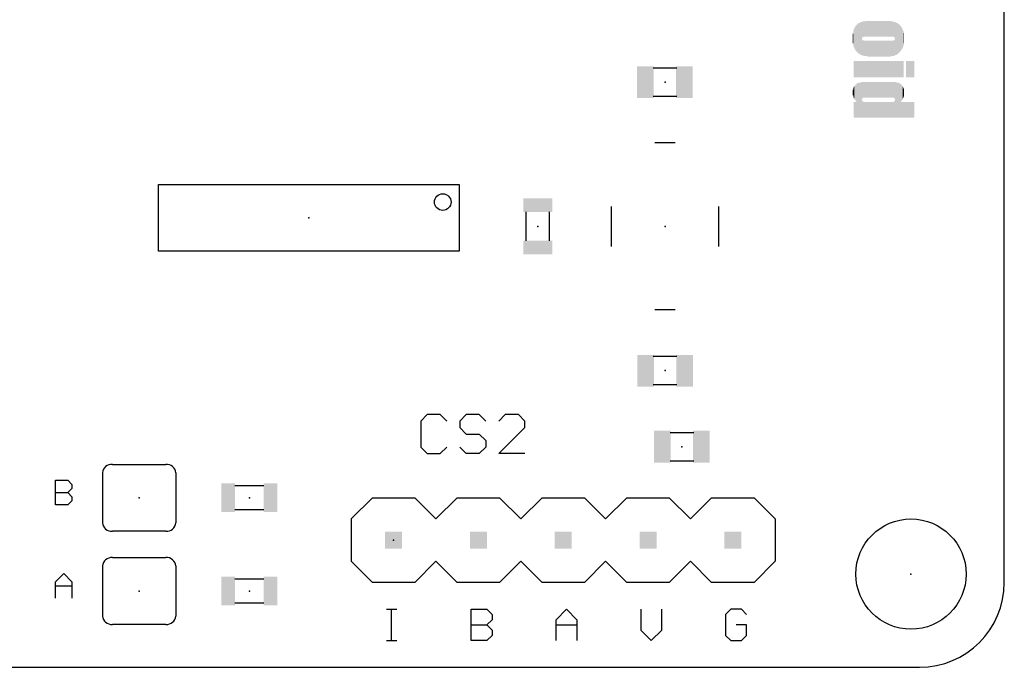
# Model space of a CAD drawing. Extents: x 0 to 2.31, y 0 to 1.49.
# Tile 2 of 6: x 1.15 to 2.31, y 0 to 0.76. Entities that reach past the tile are written whole.
import ezdxf

# ---------------------------------------------------------------- set-up
doc = ezdxf.new("R2010")
doc.units = 0
for name, color, linetype in [('20', 53, 'CONTINUOUS'), ('21', 7, 'CONTINUOUS'), ('23', 53, 'CONTINUOUS'), ('51', 53, 'CONTINUOUS')]:
    doc.layers.add(name, color=color, linetype=linetype)

# ---------------------------------------------------------------- blocks, each defined once
blk = doc.blocks.new('RECT')
blk.add_solid([(-0.5, -0.5), (0.5, -0.5), (-0.5, 0.5), (0.5, 0.5)])

msp = doc.modelspace()

# ---------------------------------------------------------------- linework, layer by layer
at = {"layer": '20'}
for p, q in [((2.31, 0.1), (2.31, 1.39)), ((0.1, 0), (2.21, 0))]:
    msp.add_line(p, q, dxfattribs=at)
msp.add_circle((2.2, 0.11), 0.065, dxfattribs=at)
msp.add_arc((2.21, 0.1), 0.1, 270, 0, dxfattribs=at)
at = {"layer": '21'}
for p, q in [((1.921811, 0.618425), (1.898189, 0.618425)), ((1.847008, 0.496378), (1.847008, 0.543622)), ((1.972992, 0.543622), (1.972992, 0.496378)), ((1.921811, 0.421575), (1.898189, 0.421575)), ((1.258504, 0.23937), (1.321496, 0.23937)), ((1.246693, 0.229528), (1.246693, 0.170472)), ((1.333307, 0.229528), (1.333307, 0.170472)), ((1.1915, 0.1915), (1.1915, 0.220525)), ((1.1915, 0.220525), (1.206012, 0.220525)), ((1.206012, 0.220525), (1.21085, 0.215687)), ((1.21085, 0.21085), (1.206012, 0.206012)), ((1.21085, 0.215687), (1.21085, 0.21085)), ((1.1915, 0.206012), (1.206012, 0.206012)), ((1.206012, 0.206012), (1.21085, 0.201175)), ((1.21085, 0.201175), (1.21085, 0.196337)), ((1.565, 0.2), (1.54, 0.175)), ((1.565, 0.2), (1.615, 0.2)), ((1.615, 0.2), (1.64, 0.175)), ((1.64, 0.175), (1.665, 0.2)), ((1.665, 0.2), (1.715, 0.2)), ((1.715, 0.2), (1.74, 0.175)), ((1.74, 0.175), (1.765, 0.2)), ((1.765, 0.2), (1.815, 0.2)), ((1.815, 0.2), (1.84, 0.175)), ((1.865, 0.2), (1.84, 0.175)), ((1.865, 0.2), (1.915, 0.2)), ((1.915, 0.2), (1.94, 0.175)), ((1.94, 0.175), (1.965, 0.2)), ((1.965, 0.2), (2.015, 0.2)), ((2.015, 0.2), (2.04, 0.175)), ((1.206012, 0.1915), (1.1915, 0.1915)), ((1.21085, 0.196337), (1.206012, 0.1915)), ((1.54, 0.175), (1.54, 0.125)), ((2.04, 0.175), (2.04, 0.125)), ((1.321496, 0.16063), (1.258504, 0.16063)), ((1.258504, 0.12937), (1.321496, 0.12937)), ((1.246693, 0.119528), (1.246693, 0.060472)), ((1.333307, 0.119528), (1.333307, 0.060472)), ((1.54, 0.125), (1.565, 0.1)), ((1.64, 0.125), (1.615, 0.1)), ((1.665, 0.1), (1.64, 0.125)), ((1.74, 0.125), (1.715, 0.1)), ((1.765, 0.1), (1.74, 0.125)), ((1.84, 0.125), (1.815, 0.1)), ((1.84, 0.125), (1.865, 0.1)), ((1.94, 0.125), (1.915, 0.1)), ((1.965, 0.1), (1.94, 0.125)), ((2.04, 0.125), (2.015, 0.1)), ((1.1915, 0.10085), (1.201175, 0.110525)), ((1.201175, 0.110525), (1.21085, 0.10085)), ((1.1915, 0.0815), (1.1915, 0.10085)), ((1.1915, 0.096012), (1.21085, 0.096012)), ((1.21085, 0.10085), (1.21085, 0.0815)), ((1.615, 0.1), (1.565, 0.1)), ((1.715, 0.1), (1.665, 0.1)), ((1.815, 0.1), (1.765, 0.1)), ((1.915, 0.1), (1.865, 0.1)), ((2.015, 0.1), (1.965, 0.1)), ((1.5815, 0.068532), (1.593844, 0.068532)), ((1.587672, 0.0315), (1.587672, 0.068532)), ((1.6815, 0.0315), (1.6815, 0.068532)), ((1.6815, 0.068532), (1.700016, 0.068532)), ((1.700016, 0.068532), (1.706188, 0.06236)), ((1.706188, 0.06236), (1.706188, 0.056188)), ((1.7815, 0.056188), (1.793844, 0.068532)), ((1.793844, 0.068532), (1.806188, 0.056188)), ((1.8815, 0.068532), (1.8815, 0.043844)), ((1.906188, 0.043844), (1.906188, 0.068532)), ((1.987672, 0.068532), (1.9815, 0.06236)), ((1.9815, 0.06236), (1.9815, 0.037672)), ((2.000016, 0.068532), (1.987672, 0.068532)), ((2.006188, 0.06236), (2.000016, 0.068532)), ((1.321496, 0.05063), (1.258504, 0.05063)), ((1.6815, 0.050016), (1.700016, 0.050016)), ((1.706188, 0.056188), (1.700016, 0.050016)), ((1.700016, 0.050016), (1.706188, 0.043844)), ((1.7815, 0.0315), (1.7815, 0.056188)), ((1.7815, 0.050016), (1.806188, 0.050016)), ((1.806188, 0.056188), (1.806188, 0.0315)), ((2.006188, 0.050016), (1.993844, 0.050016)), ((2.006188, 0.037672), (2.006188, 0.050016)), ((1.706188, 0.037672), (1.700016, 0.0315)), ((1.706188, 0.043844), (1.706188, 0.037672)), ((1.8815, 0.043844), (1.893844, 0.0315)), ((1.893844, 0.0315), (1.906188, 0.043844)), ((1.9815, 0.037672), (1.987672, 0.0315)), ((2.000016, 0.0315), (2.006188, 0.037672)), ((1.5815, 0.0315), (1.593844, 0.0315)), ((1.700016, 0.0315), (1.6815, 0.0315)), ((1.987672, 0.0315), (2.000016, 0.0315))]:
    msp.add_line(p, q, dxfattribs=at)
msp.add_circle((1.647972, 0.548701), 0.009843, dxfattribs=at)
for centre, radius, start, end in [((1.25752, 0.228543), 0.010871, 84.805571, 174.805571), ((1.32249, 0.228555), 0.010861, 5.137076, 95.251782), ((1.25752, 0.171457), 0.010871, 185.194429, 275.194429), ((1.32248, 0.171457), 0.010871, 264.805571, 354.805571), ((1.25752, 0.118543), 0.010871, 84.805571, 174.805571), ((1.32249, 0.118555), 0.010861, 5.137076, 95.251782), ((1.25752, 0.061457), 0.010871, 185.194429, 275.194429), ((1.32248, 0.061457), 0.010871, 264.805571, 354.805571)]:
    msp.add_arc(centre, radius, start, end, dxfattribs=at)
at = {"layer": '23'}
for p in [(1.91, 0.69), (1.49, 0.53), (1.76, 0.52), (1.91, 0.52), (1.91, 0.35), (1.93, 0.26), (1.29, 0.2), (1.42, 0.2), (1.59, 0.15), (2.2, 0.11), (1.29, 0.09), (1.42, 0.09)]:
    msp.add_point(p, dxfattribs=at)
at = {"layer": '51'}
for p, q in [((1.895984, 0.707008), (1.924016, 0.707008)), ((1.895984, 0.673504), (1.924016, 0.673504)), ((1.312835, 0.56937), (1.667165, 0.56937)), ((1.312835, 0.49063), (1.312835, 0.56937)), ((1.667165, 0.56937), (1.667165, 0.49063)), ((1.745984, 0.537008), (1.745984, 0.502992)), ((1.774016, 0.502992), (1.774016, 0.537008)), ((1.667165, 0.49063), (1.312835, 0.49063)), ((1.924016, 0.366496), (1.895984, 0.366496)), ((1.924016, 0.332992), (1.895984, 0.332992)), ((1.629673, 0.298039), (1.622, 0.290366)), ((1.622, 0.290366), (1.622, 0.259673)), ((1.64502, 0.298039), (1.629673, 0.298039)), ((1.652693, 0.290366), (1.64502, 0.298039)), ((1.675712, 0.298039), (1.668039, 0.290366)), ((1.668039, 0.290366), (1.668039, 0.282693)), ((1.691059, 0.298039), (1.675712, 0.298039)), ((1.698732, 0.290366), (1.691059, 0.298039)), ((1.721752, 0.298039), (1.714078, 0.290366)), ((1.737098, 0.298039), (1.721752, 0.298039)), ((1.744771, 0.290366), (1.737098, 0.298039)), ((1.744771, 0.282693), (1.744771, 0.290366)), ((1.668039, 0.282693), (1.675712, 0.27502)), ((1.714078, 0.252), (1.744771, 0.282693)), ((1.675712, 0.27502), (1.691059, 0.27502)), ((1.691059, 0.27502), (1.698732, 0.267346)), ((1.698732, 0.267346), (1.698732, 0.259673)), ((1.915984, 0.277008), (1.944016, 0.277008)), ((1.622, 0.259673), (1.629673, 0.252)), ((1.64502, 0.252), (1.652693, 0.259673)), ((1.675712, 0.252), (1.668039, 0.259673)), ((1.698732, 0.259673), (1.691059, 0.252)), ((1.629673, 0.252), (1.64502, 0.252)), ((1.691059, 0.252), (1.675712, 0.252)), ((1.744771, 0.252), (1.714078, 0.252)), ((1.915984, 0.243504), (1.944016, 0.243504)), ((1.437008, 0.214016), (1.402992, 0.214016)), ((1.402992, 0.185984), (1.437008, 0.185984)), ((1.437008, 0.104016), (1.402992, 0.104016)), ((1.402992, 0.075984), (1.437008, 0.075984))]:
    msp.add_line(p, q, dxfattribs=at)

# ---------------------------------------------------------------- block references
at = {"layer": '21', "yscale": 0.0006, "rotation": 270}
for p, xscale in [((2.134, 0.7419), 0.0264), ((2.1346, 0.7419), 0.0288), ((2.1352, 0.7419), 0.03), ((2.1358, 0.7419), 0.0312), ((2.1364, 0.7419), 0.0324), ((2.137, 0.7419), 0.0336), ((2.1376, 0.7419), 0.0348), ((2.1382, 0.7416), 0.0354), ((2.1388, 0.7419), 0.036), ((2.1394, 0.7416), 0.0366), ((2.14, 0.7416), 0.0378), ((2.1406, 0.7416), 0.0378), ((2.1412, 0.7416), 0.039), ((2.1418, 0.7416), 0.039), ((2.1424, 0.7518), 0.0186), ((2.143, 0.7524), 0.0186), ((2.1436, 0.7524), 0.0186), ((2.1442, 0.7527), 0.018), ((2.1448, 0.7527), 0.018), ((2.1454, 0.7527), 0.018), ((2.146, 0.7527), 0.018), ((2.1466, 0.753), 0.0186), ((2.1472, 0.753), 0.0186), ((2.1478, 0.753), 0.0186), ((2.1484, 0.753), 0.0186), ((2.149, 0.753), 0.0186), ((2.1496, 0.753), 0.0186), ((2.1502, 0.753), 0.0186), ((2.1508, 0.753), 0.0186), ((2.1514, 0.753), 0.0186), ((2.152, 0.753), 0.0186), ((2.1526, 0.753), 0.0186), ((2.1532, 0.753), 0.0186), ((2.1538, 0.753), 0.0186), ((2.1544, 0.753), 0.0186), ((2.155, 0.753), 0.0186), ((2.1556, 0.753), 0.0186), ((2.1562, 0.753), 0.0186), ((2.1568, 0.753), 0.0186), ((2.1574, 0.753), 0.0186), ((2.158, 0.753), 0.0186), ((2.1586, 0.753), 0.0186), ((2.1592, 0.753), 0.0186), ((2.1598, 0.753), 0.0186), ((2.1604, 0.753), 0.0186), ((2.161, 0.753), 0.0186), ((2.1616, 0.753), 0.0186), ((2.1622, 0.753), 0.0186), ((2.1628, 0.753), 0.0186), ((2.1634, 0.753), 0.0186), ((2.164, 0.753), 0.0186), ((2.1646, 0.753), 0.0186), ((2.1652, 0.753), 0.0186), ((2.1658, 0.753), 0.0186), ((2.1664, 0.753), 0.0186), ((2.167, 0.753), 0.0186), ((2.1676, 0.753), 0.0186), ((2.1682, 0.753), 0.0186), ((2.1688, 0.753), 0.0186), ((2.1694, 0.753), 0.0186), ((2.17, 0.753), 0.0186), ((2.1706, 0.753), 0.0186), ((2.1712, 0.753), 0.0186), ((2.1718, 0.753), 0.0186), ((2.1724, 0.753), 0.0186), ((2.173, 0.753), 0.0186), ((2.1736, 0.753), 0.0186), ((2.1742, 0.753), 0.0186), ((2.1748, 0.753), 0.0186), ((2.1754, 0.753), 0.0186), ((2.176, 0.7527), 0.018), ((2.1766, 0.7527), 0.018), ((2.1772, 0.7527), 0.018), ((2.1778, 0.7527), 0.018), ((2.1784, 0.7527), 0.018), ((2.179, 0.7527), 0.018), ((2.1796, 0.7524), 0.0174), ((2.1802, 0.7521), 0.018), ((2.1808, 0.7518), 0.0186), ((2.1814, 0.7416), 0.039), ((2.182, 0.7413), 0.0384), ((2.1826, 0.7413), 0.0384), ((2.1832, 0.7413), 0.0372), ((2.1838, 0.7416), 0.0366), ((2.1844, 0.7413), 0.036), ((2.185, 0.7413), 0.0348), ((2.1856, 0.7416), 0.0342), ((2.1862, 0.7416), 0.033), ((2.1868, 0.7416), 0.0318), ((2.1874, 0.7416), 0.0306), ((2.188, 0.7416), 0.0294), ((2.1886, 0.7416), 0.027), ((2.1892, 0.7416), 0.0258), ((2.1316, 0.7416), 0.0114), ((2.1322, 0.7416), 0.0174), ((2.1328, 0.7419), 0.0216), ((2.1334, 0.7419), 0.024), ((2.1898, 0.7416), 0.0234), ((2.1904, 0.7416), 0.021), ((2.191, 0.7416), 0.0174), ((2.1916, 0.7419), 0.012), ((2.1424, 0.7308), 0.0186), ((2.143, 0.7305), 0.018), ((2.1436, 0.7305), 0.018), ((2.1442, 0.7305), 0.018), ((2.1448, 0.7299), 0.018), ((2.1454, 0.7299), 0.018), ((2.146, 0.7299), 0.018), ((2.1466, 0.7299), 0.018), ((2.1472, 0.7299), 0.018), ((2.1478, 0.7299), 0.018), ((2.1484, 0.7299), 0.018), ((2.149, 0.7296), 0.0186), ((2.1496, 0.7296), 0.0186), ((2.1502, 0.7296), 0.0186), ((2.1508, 0.7296), 0.0186), ((2.1514, 0.7296), 0.0186), ((2.152, 0.7296), 0.0186), ((2.1526, 0.7296), 0.0186), ((2.1532, 0.7296), 0.0186), ((2.1538, 0.7296), 0.0186), ((2.1544, 0.7296), 0.0186), ((2.155, 0.7296), 0.0186), ((2.1556, 0.7296), 0.0186), ((2.1562, 0.7296), 0.0186), ((2.1568, 0.7296), 0.0186), ((2.1574, 0.7296), 0.0186), ((2.158, 0.7296), 0.0186), ((2.1586, 0.7296), 0.0186), ((2.1592, 0.7296), 0.0186), ((2.1598, 0.7296), 0.0186), ((2.1604, 0.7296), 0.0186), ((2.161, 0.7296), 0.0186), ((2.1616, 0.7296), 0.0186), ((2.1622, 0.7296), 0.0186), ((2.1628, 0.7296), 0.0186), ((2.1634, 0.7296), 0.0186), ((2.164, 0.7296), 0.0186), ((2.1646, 0.7296), 0.0186), ((2.1652, 0.7296), 0.0186), ((2.1658, 0.7296), 0.0186), ((2.1664, 0.7296), 0.0186), ((2.167, 0.7296), 0.0186), ((2.1676, 0.7296), 0.0186), ((2.1682, 0.7296), 0.0186), ((2.1688, 0.7296), 0.0186), ((2.1694, 0.7296), 0.0186), ((2.17, 0.7296), 0.0186), ((2.1706, 0.7296), 0.0186), ((2.1712, 0.7296), 0.0186), ((2.1718, 0.7296), 0.0186), ((2.1724, 0.7296), 0.0186), ((2.173, 0.7296), 0.0186), ((2.1736, 0.7296), 0.0186), ((2.1742, 0.7296), 0.0186), ((2.1748, 0.7296), 0.0186), ((2.1754, 0.7296), 0.0186), ((2.176, 0.7296), 0.0186), ((2.1766, 0.7299), 0.018), ((2.1772, 0.7299), 0.018), ((2.1778, 0.7299), 0.018), ((2.1784, 0.7299), 0.018), ((2.179, 0.7299), 0.018), ((2.1796, 0.7302), 0.0186), ((2.1802, 0.7305), 0.018), ((2.1808, 0.7308), 0.0186), ((2.1328, 0.7053), 0.0192), ((2.1334, 0.7053), 0.0192), ((2.134, 0.7053), 0.0192), ((2.1346, 0.7053), 0.0192), ((2.1352, 0.7053), 0.0192), ((2.1358, 0.7053), 0.0192), ((2.1364, 0.7053), 0.0192), ((2.137, 0.7053), 0.0192), ((2.1376, 0.7053), 0.0192), ((2.1382, 0.7053), 0.0192), ((2.1388, 0.7053), 0.0192), ((2.1394, 0.7053), 0.0192), ((2.14, 0.7053), 0.0192), ((2.1406, 0.7053), 0.0192), ((2.1412, 0.7053), 0.0192), ((2.1418, 0.7053), 0.0192), ((2.1424, 0.7053), 0.0192), ((2.143, 0.7053), 0.0192), ((2.1436, 0.7053), 0.0192), ((2.1442, 0.7053), 0.0192), ((2.1448, 0.7053), 0.0192), ((2.1454, 0.7053), 0.0192), ((2.146, 0.7053), 0.0192), ((2.1466, 0.7053), 0.0192), ((2.1472, 0.7053), 0.0192), ((2.1478, 0.7053), 0.0192), ((2.1484, 0.7053), 0.0192), ((2.149, 0.7053), 0.0192), ((2.1496, 0.7053), 0.0192), ((2.1502, 0.7053), 0.0192), ((2.1508, 0.7053), 0.0192), ((2.1514, 0.7053), 0.0192), ((2.152, 0.7053), 0.0192), ((2.1526, 0.7053), 0.0192), ((2.1532, 0.7053), 0.0192), ((2.1538, 0.7053), 0.0192), ((2.1544, 0.7053), 0.0192), ((2.155, 0.7053), 0.0192), ((2.1556, 0.7053), 0.0192), ((2.1562, 0.7053), 0.0192), ((2.1568, 0.7053), 0.0192), ((2.1574, 0.7053), 0.0192), ((2.158, 0.7053), 0.0192), ((2.1586, 0.7053), 0.0192), ((2.1592, 0.7053), 0.0192), ((2.1598, 0.7053), 0.0192), ((2.1604, 0.7053), 0.0192), ((2.161, 0.7053), 0.0192), ((2.1616, 0.7053), 0.0192), ((2.1622, 0.7053), 0.0192), ((2.1628, 0.7053), 0.0192), ((2.1634, 0.7053), 0.0192), ((2.164, 0.7053), 0.0192), ((2.1646, 0.7053), 0.0192), ((2.1652, 0.7053), 0.0192), ((2.1658, 0.7053), 0.0192), ((2.1664, 0.7053), 0.0192), ((2.167, 0.7053), 0.0192), ((2.1676, 0.7053), 0.0192), ((2.1682, 0.7053), 0.0192), ((2.1688, 0.7053), 0.0192), ((2.1694, 0.7053), 0.0192), ((2.17, 0.7053), 0.0192), ((2.1706, 0.7053), 0.0192), ((2.1712, 0.7053), 0.0192), ((2.1718, 0.7053), 0.0192), ((2.1724, 0.7053), 0.0192), ((2.173, 0.7053), 0.0192), ((2.1736, 0.7053), 0.0192), ((2.1742, 0.7053), 0.0192), ((2.1748, 0.7053), 0.0192), ((2.1754, 0.7053), 0.0192), ((2.176, 0.7053), 0.0192), ((2.1766, 0.7053), 0.0192), ((2.1772, 0.7053), 0.0192), ((2.1778, 0.7053), 0.0192), ((2.1784, 0.7053), 0.0192), ((2.179, 0.7053), 0.0192), ((2.1796, 0.7053), 0.0192), ((2.1802, 0.7053), 0.0192), ((2.1808, 0.7053), 0.0192), ((2.1814, 0.7053), 0.0192), ((2.182, 0.7053), 0.0192), ((2.1826, 0.7053), 0.0192), ((2.1832, 0.7053), 0.0192), ((2.1838, 0.7053), 0.0192), ((2.1844, 0.7053), 0.0192), ((2.185, 0.7053), 0.0192), ((2.1856, 0.7053), 0.0192), ((2.1862, 0.7053), 0.0192), ((2.1868, 0.7053), 0.0192), ((2.1874, 0.7053), 0.0192), ((2.188, 0.7053), 0.0192), ((2.1886, 0.7053), 0.0192), ((2.1892, 0.7053), 0.0192), ((2.1898, 0.7053), 0.0192), ((2.1904, 0.7053), 0.0192), ((2.191, 0.7053), 0.0192), ((2.1946, 0.7053), 0.0192), ((2.1952, 0.7053), 0.0192), ((2.1958, 0.7053), 0.0192), ((2.1964, 0.7053), 0.0192), ((2.197, 0.7053), 0.0192), ((2.1976, 0.7053), 0.0192), ((2.1982, 0.7053), 0.0192), ((2.1988, 0.7053), 0.0192), ((2.1994, 0.7053), 0.0192), ((2.2, 0.7053), 0.0192), ((2.2006, 0.7053), 0.0192), ((2.2012, 0.7053), 0.0192), ((2.2018, 0.7053), 0.0192), ((2.2024, 0.7053), 0.0192), ((2.203, 0.7053), 0.0192), ((2.2036, 0.7053), 0.0192), ((2.1328, 0.678), 0.0138), ((2.1334, 0.678), 0.015), ((2.134, 0.6777), 0.0168), ((2.1346, 0.678), 0.0186), ((2.1352, 0.6777), 0.0204), ((2.1358, 0.6681), 0.0396), ((2.1364, 0.6684), 0.0402), ((2.137, 0.6687), 0.0408), ((2.1376, 0.6687), 0.0408), ((2.1382, 0.669), 0.0414), ((2.1388, 0.669), 0.0414), ((2.1394, 0.669), 0.0414), ((2.14, 0.669), 0.0414), ((2.1406, 0.669), 0.0414), ((2.1412, 0.6693), 0.042), ((2.1418, 0.6693), 0.042), ((2.1424, 0.6804), 0.0198), ((2.143, 0.6807), 0.0192), ((2.1436, 0.681), 0.0186), ((2.1442, 0.681), 0.0186), ((2.1448, 0.681), 0.0186), ((2.1454, 0.681), 0.0186), ((2.146, 0.681), 0.0186), ((2.1466, 0.681), 0.0186), ((2.1472, 0.681), 0.0186), ((2.1478, 0.681), 0.0186), ((2.1484, 0.681), 0.0186), ((2.149, 0.681), 0.0186), ((2.1496, 0.681), 0.0186), ((2.1502, 0.681), 0.0186), ((2.1508, 0.681), 0.0186), ((2.1514, 0.681), 0.0186), ((2.152, 0.681), 0.0186), ((2.1526, 0.681), 0.0186), ((2.1532, 0.681), 0.0186), ((2.1538, 0.681), 0.0186), ((2.1544, 0.681), 0.0186), ((2.155, 0.681), 0.0186), ((2.1556, 0.681), 0.0186), ((2.1562, 0.681), 0.0186), ((2.1568, 0.681), 0.0186), ((2.1574, 0.681), 0.0186), ((2.158, 0.681), 0.0186), ((2.1586, 0.681), 0.0186), ((2.1592, 0.681), 0.0186), ((2.1598, 0.681), 0.0186), ((2.1604, 0.681), 0.0186), ((2.161, 0.681), 0.0186), ((2.1616, 0.681), 0.0186), ((2.1622, 0.681), 0.0186), ((2.1628, 0.681), 0.0186), ((2.1634, 0.681), 0.0186), ((2.164, 0.681), 0.0186), ((2.1646, 0.681), 0.0186), ((2.1652, 0.681), 0.0186), ((2.1658, 0.681), 0.0186), ((2.1664, 0.681), 0.0186), ((2.167, 0.681), 0.0186), ((2.1676, 0.681), 0.0186), ((2.1682, 0.681), 0.0186), ((2.1688, 0.681), 0.0186), ((2.1694, 0.681), 0.0186), ((2.17, 0.681), 0.0186), ((2.1706, 0.681), 0.0186), ((2.1712, 0.681), 0.0186), ((2.1718, 0.681), 0.0186), ((2.1724, 0.681), 0.0186), ((2.173, 0.681), 0.0186), ((2.1736, 0.681), 0.0186), ((2.1742, 0.681), 0.0186), ((2.1748, 0.681), 0.0186), ((2.1754, 0.681), 0.0186), ((2.176, 0.681), 0.0186), ((2.1766, 0.681), 0.0186), ((2.1772, 0.681), 0.0186), ((2.1778, 0.681), 0.0186), ((2.1784, 0.681), 0.0186), ((2.179, 0.681), 0.0186), ((2.1796, 0.681), 0.0186), ((2.1802, 0.6807), 0.0192), ((2.1808, 0.6807), 0.0192), ((2.1814, 0.6693), 0.042), ((2.182, 0.6693), 0.042), ((2.1826, 0.6693), 0.042), ((2.1832, 0.669), 0.0414), ((2.1838, 0.669), 0.0414), ((2.1844, 0.669), 0.0414), ((2.185, 0.669), 0.0414), ((2.1856, 0.6687), 0.0408), ((2.1862, 0.6687), 0.0408), ((2.1868, 0.6684), 0.0402), ((2.1874, 0.6684), 0.0402), ((2.188, 0.6681), 0.0396), ((2.1886, 0.6774), 0.0198), ((2.1892, 0.6777), 0.018), ((2.1898, 0.6774), 0.0162), ((2.1904, 0.6777), 0.0144), ((2.1316, 0.678), 0.0066), ((2.1322, 0.678), 0.0102), ((2.191, 0.6777), 0.012), ((2.1916, 0.6777), 0.0084), ((2.1328, 0.6576), 0.0186), ((2.1334, 0.6576), 0.0186), ((2.134, 0.6576), 0.0186), ((2.1346, 0.6576), 0.0186), ((2.1352, 0.6576), 0.0186), ((2.1424, 0.6582), 0.0198), ((2.143, 0.6579), 0.0192), ((2.1436, 0.6579), 0.0192), ((2.1442, 0.6576), 0.0186), ((2.1448, 0.6576), 0.0186), ((2.1454, 0.6576), 0.0186), ((2.146, 0.6576), 0.0186), ((2.1466, 0.6576), 0.0186), ((2.1472, 0.6576), 0.0186), ((2.1478, 0.6576), 0.0186), ((2.1484, 0.6576), 0.0186), ((2.149, 0.6576), 0.0186), ((2.1496, 0.6576), 0.0186), ((2.1502, 0.6576), 0.0186), ((2.1508, 0.6576), 0.0186), ((2.1514, 0.6576), 0.0186), ((2.152, 0.6576), 0.0186), ((2.1526, 0.6576), 0.0186), ((2.1532, 0.6576), 0.0186), ((2.1538, 0.6576), 0.0186), ((2.1544, 0.6576), 0.0186), ((2.155, 0.6576), 0.0186), ((2.1556, 0.6576), 0.0186), ((2.1562, 0.6576), 0.0186), ((2.1568, 0.6576), 0.0186), ((2.1574, 0.6576), 0.0186), ((2.158, 0.6576), 0.0186), ((2.1586, 0.6576), 0.0186), ((2.1592, 0.6576), 0.0186), ((2.1598, 0.6576), 0.0186), ((2.1604, 0.6576), 0.0186), ((2.161, 0.6576), 0.0186), ((2.1616, 0.6576), 0.0186), ((2.1622, 0.6576), 0.0186), ((2.1628, 0.6576), 0.0186), ((2.1634, 0.6576), 0.0186), ((2.164, 0.6576), 0.0186), ((2.1646, 0.6576), 0.0186), ((2.1652, 0.6576), 0.0186), ((2.1658, 0.6576), 0.0186), ((2.1664, 0.6576), 0.0186), ((2.167, 0.6576), 0.0186), ((2.1676, 0.6576), 0.0186), ((2.1682, 0.6576), 0.0186), ((2.1688, 0.6576), 0.0186), ((2.1694, 0.6576), 0.0186), ((2.17, 0.6576), 0.0186), ((2.1706, 0.6576), 0.0186), ((2.1712, 0.6576), 0.0186), ((2.1718, 0.6576), 0.0186), ((2.1724, 0.6576), 0.0186), ((2.173, 0.6576), 0.0186), ((2.1736, 0.6576), 0.0186), ((2.1742, 0.6576), 0.0186), ((2.1748, 0.6576), 0.0186), ((2.1754, 0.6576), 0.0186), ((2.176, 0.6576), 0.0186), ((2.1766, 0.6576), 0.0186), ((2.1772, 0.6576), 0.0186), ((2.1778, 0.6576), 0.0186), ((2.1784, 0.6576), 0.0186), ((2.179, 0.6576), 0.0186), ((2.1796, 0.6576), 0.0186), ((2.1802, 0.6579), 0.0192), ((2.1808, 0.6582), 0.0198), ((2.1886, 0.6576), 0.0186), ((2.1892, 0.6576), 0.0186), ((2.1898, 0.6576), 0.0186), ((2.1904, 0.6576), 0.0186), ((2.191, 0.6576), 0.0186), ((2.1916, 0.6576), 0.0186), ((2.1922, 0.6576), 0.0186), ((2.1928, 0.6576), 0.0186), ((2.1934, 0.6576), 0.0186), ((2.194, 0.6576), 0.0186), ((2.1946, 0.6576), 0.0186), ((2.1952, 0.6576), 0.0186), ((2.1958, 0.6576), 0.0186), ((2.1964, 0.6576), 0.0186), ((2.197, 0.6576), 0.0186), ((2.1976, 0.6576), 0.0186), ((2.1982, 0.6576), 0.0186), ((2.1988, 0.6576), 0.0186), ((2.1994, 0.6576), 0.0186), ((2.2, 0.6576), 0.0186), ((2.2006, 0.6576), 0.0186), ((2.2012, 0.6576), 0.0186), ((2.2018, 0.6576), 0.0186), ((2.2024, 0.6576), 0.0186), ((2.203, 0.6576), 0.0186), ((2.2036, 0.6576), 0.0186)]:
    msp.add_blockref('RECT', p, dxfattribs=dict(at, xscale=xscale))
at = {"layer": '51'}
for p, xscale, yscale in [((1.886844, 0.690201), 0.019689, 0.037402), ((1.932844, 0.690201), 0.019689, 0.037402), ((1.906844, 0.260201), 0.019689, 0.037402), ((1.952844, 0.260201), 0.019689, 0.037402), ((1.59, 0.15), 0.02, 0.02), ((1.69, 0.15), 0.02, 0.02), ((1.79, 0.15), 0.02, 0.02), ((1.89, 0.15), 0.02, 0.02), ((1.99, 0.15), 0.02, 0.02)]:
    msp.add_blockref('RECT', p, dxfattribs=dict(at, xscale=xscale, yscale=yscale))
for p, xscale, yscale, rotation in [((1.76, 0.545), 0.016, 0.034, 270), ((1.76, 0.495), 0.016, 0.034, 270), ((1.887156, 0.349799), 0.019689, 0.037402, 180), ((1.933156, 0.349799), 0.019689, 0.037402, 180), ((1.395, 0.2), 0.016, 0.034, 180), ((1.445, 0.2), 0.016, 0.034, 180), ((1.395, 0.09), 0.016, 0.034, 180), ((1.445, 0.09), 0.016, 0.034, 180)]:
    msp.add_blockref('RECT', p, dxfattribs=dict(at, xscale=xscale, yscale=yscale, rotation=rotation))

doc.saveas('drawing.dxf')
